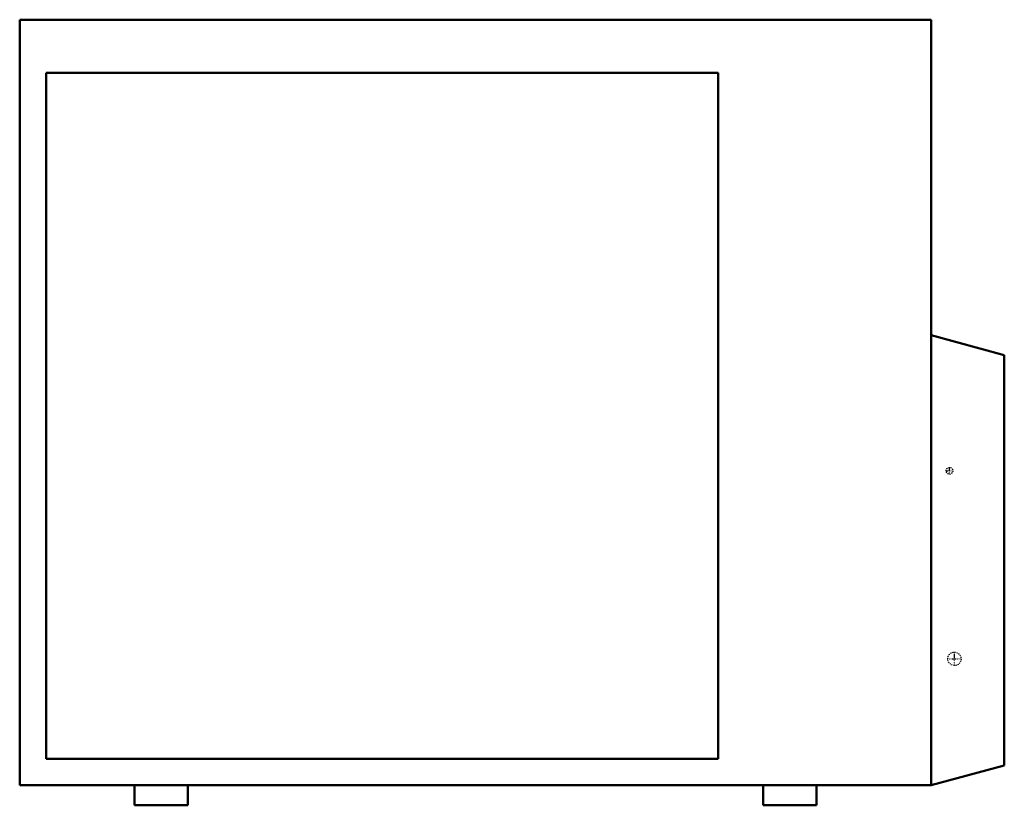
# Model space of a CAD drawing. Header units: millimetres. Extents: x -435 to 505, y 0 to 749.
import ezdxf

# ---------------------------------------------------------------- set-up
doc = ezdxf.new("R2010")
doc.units = ezdxf.units.MM
doc.linetypes.add('Center', pattern=[1.5, 0.45, -0.5, 0.05, -0.5])
doc.linetypes.add('Dashed', pattern=[2, 1, -1])
for name, color, linetype, lineweight in [('AM_0', 7, 'Continuous', 50), ('AM_7', 7, 'Center', 25), ('AM_9', 6, 'Dashed', 25)]:
    doc.layers.add(name, color=color, linetype=linetype, lineweight=lineweight)

# ---------------------------------------------------------------- blocks, each defined once
blk = doc.blocks.new('1_RKF18BVJU9_PART6_0_in_RKF18BVJU9_0')
at = {"layer": 'AM_0'}
for p, q in [((-325.4375, 19.05), (-325.4375, 0)), ((-274.6375, 19.05), (-325.4375, 19.05)), ((-274.6375, 0), (-274.6375, 19.05)), ((-325.4375, 0), (-274.6375, 0))]:
    blk.add_line(p, q, dxfattribs=at)
blk = doc.blocks.new('2_RKF18BVJU9_PART5_0_in_RKF18BVJU9_0')
at = {"layer": 'AM_0'}
for p, q in [((274.6375, 19.05), (274.6375, 0)), ((325.4375, 19.05), (274.6375, 19.05)), ((325.4375, 0), (325.4375, 19.05)), ((274.6375, 0), (325.4375, 0))]:
    blk.add_line(p, q, dxfattribs=at)
blk = doc.blocks.new('3_RKF18BVJU9_PART4_0_in_RKF18BVJU9_0')
at = {"layer": 'AM_0'}
for p, q in [((231.775, 698.5), (-409.575, 698.5)), ((-409.575, 698.5), (-409.575, 44.45)), ((231.775, 44.45), (231.775, 698.5)), ((-409.575, 44.45), (231.775, 44.45))]:
    blk.add_line(p, q, dxfattribs=at)
blk = doc.blocks.new('4_RKF18BVJU9_PART3_0_in_RKF18BVJU9_0')
at = {"layer": 'AM_7'}
for p, q in [((452.4375, 315.75375), (452.4375, 322.42125)), ((449.10375, 319.0875), (455.77125, 319.0875))]:
    blk.add_line(p, q, dxfattribs=at)
at = {"layer": 'AM_9'}
blk.add_circle((452.4375, 319.0875), 3.175, dxfattribs=at)
blk = doc.blocks.new('5_RKF18BVJU9_PART2_0_in_RKF18BVJU9_0')
at = {"layer": 'AM_7'}
for p, q in [((457.2, 133.0325), (457.2, 146.3675)), ((450.5325, 139.7), (463.8675, 139.7))]:
    blk.add_line(p, q, dxfattribs=at)
at = {"layer": 'AM_9'}
blk.add_circle((457.2, 139.7), 6.35, dxfattribs=at)
blk = doc.blocks.new('6_RKF18BVJU9_PART1_0_in_RKF18BVJU9_0')
at = {"layer": 'AM_0'}
for p, q in [((-434.975, 749.3), (-434.975, 19.05)), ((-434.975, 749.3), (434.975, 749.3)), ((434.975, 749.3), (434.975, 19.05)), ((504.825, 429.41875), (434.975, 448.46875)), ((504.825, 429.41875), (504.825, 38.1)), ((434.975, 19.05), (504.825, 38.1)), ((434.975, 19.05), (-434.975, 19.05))]:
    blk.add_line(p, q, dxfattribs=at)

msp = doc.modelspace()

# ---------------------------------------------------------------- block references
for name in ['6_RKF18BVJU9_PART1_0_in_RKF18BVJU9_0', '3_RKF18BVJU9_PART4_0_in_RKF18BVJU9_0', '4_RKF18BVJU9_PART3_0_in_RKF18BVJU9_0', '5_RKF18BVJU9_PART2_0_in_RKF18BVJU9_0', '1_RKF18BVJU9_PART6_0_in_RKF18BVJU9_0', '2_RKF18BVJU9_PART5_0_in_RKF18BVJU9_0']:
    msp.add_blockref(name, (0, 0))

doc.saveas('drawing.dxf')
